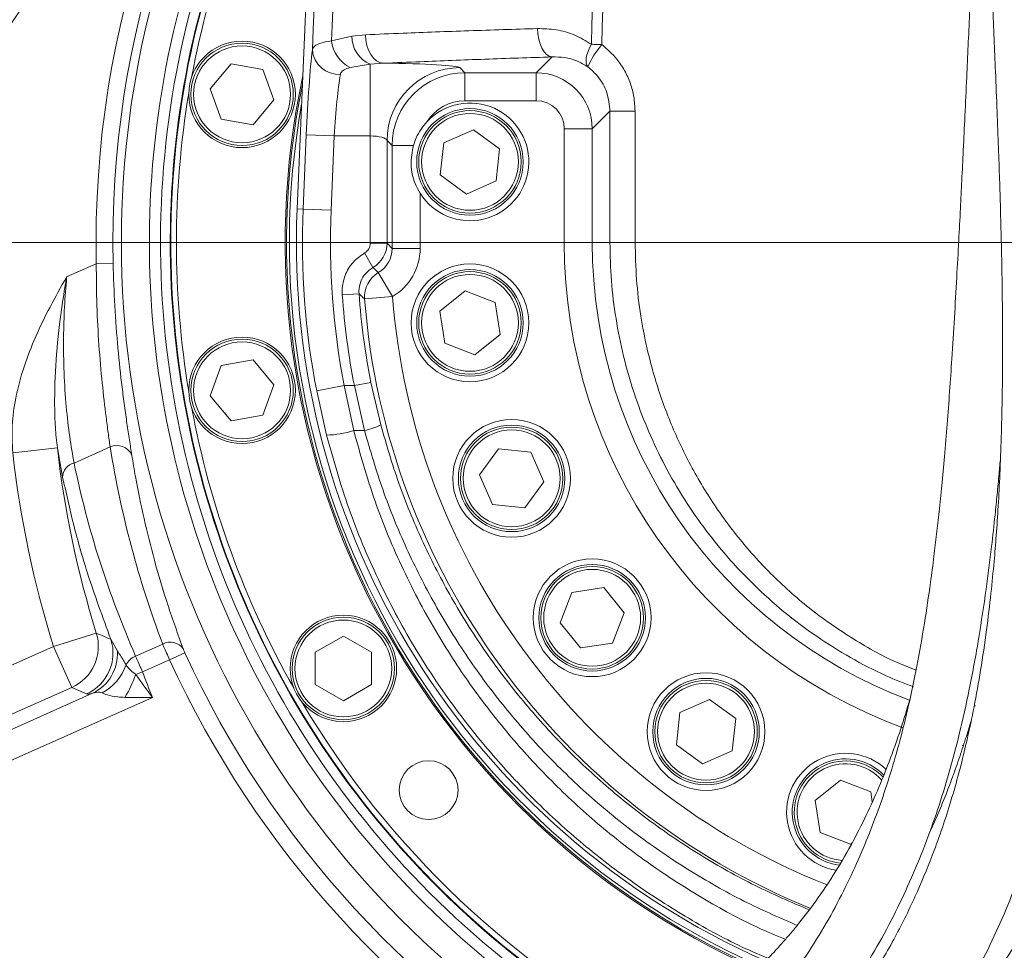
# Model space of a CAD drawing. Header units: millimetres. Extents: x 0 to 8410, y 0 to 5940.
# Tile 199 of 256: x 5125 to 5301, y 2606 to 2772. Entities that reach past the tile are written whole.
import ezdxf

# ---------------------------------------------------------------- set-up
doc = ezdxf.new("R2010")
doc.units = ezdxf.units.MM
doc.header["$LTSCALE"] = 10
doc.styles.add('SLDTEXTSTYLE0', font='TXT', dxfattribs={"width": 0.605})
doc.dimstyles.new('SLDDIMSTYLE0', dxfattribs={"dimtxt": 50, "dimasz": 50, "dimexe": 0, "dimexo": 0.0625, "dimgap": 12.5, "dimtad": 1, "dimtoh": 1, "dimdec": 1, "dimrnd": 1e-09, "dimzin": 12, "dimdsep": 46, "dimtxsty": 'SLDTEXTSTYLE0', "dimsah": 1, "dimcen": 0.09, "dimadec": 0, "dimazin": 0, "dimtfac": 1, "dimtofl": 0, "dimtmove": 0, "dimatfit": 3, "dimfxl": 0, "dimfrac": 2, "dimtolj": 1, "dimtzin": 12, "dimarcsym": 0})

# ---------------------------------------------------------------- blocks, each defined once
blk = doc.blocks.new('*D3')
at = {"color": 7, "linetype": 'Continuous', "lineweight": 0}
for p, q in [((5314.72, 2732.57), (5314.72, 2102.57)), ((5139.72, 2207.21), (5139.72, 2102.57)), ((5314.72, 2117.57), (5139.72, 2117.57))]:
    blk.add_line(p, q, dxfattribs=at)
for points in [[(5139.72, 2117.57), (5189.72, 2110.07), (5189.72, 2125.07)], [(5314.72, 2117.57), (5264.72, 2125.07), (5264.72, 2110.07)]]:
    blk.add_solid(points, dxfattribs=at)
at = {"color": 7, "linetype": 'Continuous', "lineweight": 0, "insert": (5169.94, 2182.03), "char_height": 50, "attachment_point": 1, "style": 'SLDTEXTSTYLE0'}
blk.add_mtext('175', dxfattribs=at)
blk = doc.blocks.new('*D8')
at = {"color": 7, "linetype": 'Continuous', "lineweight": 0}
for p, q in [((5314.72, 3632.57), (4589.07, 3632.57)), ((4604.07, 3632.57), (4604.07, 2732.57)), ((5314.72, 2732.57), (4589.07, 2732.57))]:
    blk.add_line(p, q, dxfattribs=at)
for points in [[(4604.07, 3632.57), (4596.57, 3582.57), (4611.57, 3582.57)], [(4604.07, 2732.57), (4611.57, 2782.57), (4596.57, 2782.57)]]:
    blk.add_solid(points, dxfattribs=at)
at = {"color": 7, "linetype": 'Continuous', "lineweight": 0, "insert": (4539.62, 3125.29), "char_height": 50, "attachment_point": 1, "rotation": 90, "style": 'SLDTEXTSTYLE0'}
blk.add_mtext('900', dxfattribs=at)
blk = doc.blocks.new('*D9')
at = {"color": 7, "linetype": 'Continuous', "lineweight": 0}
for p, q in [((5314.72, 2732.57), (4589.07, 2732.57)), ((4604.07, 2237.57), (4604.07, 2732.57)), ((4975.83, 2237.57), (4589.07, 2237.57))]:
    blk.add_line(p, q, dxfattribs=at)
for points in [[(4604.07, 2732.57), (4596.57, 2682.57), (4611.57, 2682.57)], [(4604.07, 2237.57), (4611.57, 2287.57), (4596.57, 2287.57)]]:
    blk.add_solid(points, dxfattribs=at)
at = {"color": 7, "linetype": 'Continuous', "lineweight": 0, "insert": (4539.62, 2427.79), "char_height": 50, "attachment_point": 1, "rotation": 90, "style": 'SLDTEXTSTYLE0'}
blk.add_mtext('495', dxfattribs=at)
blk = doc.blocks.new('*D10')
at = {"color": 7, "linetype": 'Continuous', "lineweight": 0}
for p, q in [((5314.72, 3964.57), (4489.07, 3964.57)), ((4504.07, 2237.57), (4504.07, 3964.57)), ((4975.83, 2237.57), (4489.07, 2237.57))]:
    blk.add_line(p, q, dxfattribs=at)
for points in [[(4504.07, 3964.57), (4496.57, 3914.57), (4511.57, 3914.57)], [(4504.07, 2237.57), (4511.57, 2287.57), (4496.57, 2287.57)]]:
    blk.add_solid(points, dxfattribs=at)
at = {"color": 7, "linetype": 'Continuous', "lineweight": 0, "insert": (4439.62, 3024.71), "char_height": 50, "attachment_point": 1, "rotation": 90, "style": 'SLDTEXTSTYLE0'}
blk.add_mtext('1727', dxfattribs=at)
blk = doc.blocks.new('*D12')
at = {"color": 7, "linetype": 'Continuous', "lineweight": 0}
for p, q in [((5259.72, 2942.57), (5661.16, 2942.57)), ((5646.16, 2942.57), (5646.16, 2732.57)), ((5314.72, 2732.57), (5661.16, 2732.57))]:
    blk.add_line(p, q, dxfattribs=at)
for points in [[(5646.16, 2942.57), (5638.66, 2892.57), (5653.66, 2892.57)], [(5646.16, 2732.57), (5653.66, 2782.57), (5638.66, 2782.57)]]:
    blk.add_solid(points, dxfattribs=at)
at = {"color": 7, "linetype": 'Continuous', "lineweight": 0, "insert": (5581.7, 2780.29), "char_height": 50, "attachment_point": 1, "rotation": 90, "style": 'SLDTEXTSTYLE0'}
blk.add_mtext('210', dxfattribs=at)

msp = doc.modelspace()

# ---------------------------------------------------------------- linework, layer by layer
at = {"color": 7, "linetype": 'Continuous', "lineweight": 0}
for p, q in [((5187.441506, 3032.574759), (5174.852841, 2738.563648)), ((5159.348118, 2759.971841), (5163.059254, 2764.3946)), ((5163.059254, 2764.3946), (5168.745044, 2763.392042)), ((5168.745044, 2763.392042), (5170.719698, 2757.966724)), ((5161.322772, 2754.546523), (5159.348118, 2759.971841)), ((5170.719698, 2757.966724), (5167.008562, 2753.543964)), ((5167.008562, 2753.543964), (5161.322772, 2754.546523)), ((5201.008819, 2750.34531), (5206.292744, 2752.671997)), ((5206.292744, 2752.671997), (5210.949676, 2749.259327)), ((5200.381827, 2744.605954), (5201.008819, 2750.34531)), ((5210.949676, 2749.259327), (5210.322684, 2743.519971)), ((5205.038759, 2741.193284), (5200.381827, 2744.605954)), ((5210.322684, 2743.519971), (5205.038759, 2741.193284)), ((5200.284237, 2720.307961), (5204.785925, 2723.922949)), ((5204.785925, 2723.922949), (5210.16744, 2721.831865)), ((5210.16744, 2721.831865), (5211.047267, 2716.125795)), ((5201.164063, 2714.601891), (5200.284237, 2720.307961)), ((5211.047267, 2716.125795), (5206.545578, 2712.510808)), ((5206.545578, 2712.510808), (5201.164063, 2714.601891)), ((5161.322772, 2710.602996), (5167.008562, 2711.605554)), ((5167.008562, 2711.605554), (5170.719698, 2707.182795)), ((5159.348118, 2705.177678), (5161.322772, 2710.602996)), ((5170.719698, 2707.182795), (5168.745044, 2701.757477)), ((5163.059254, 2700.754918), (5159.348118, 2705.177678)), ((5168.745044, 2701.757477), (5163.059254, 2700.754918)), ((5207.358581, 2691.106574), (5210.771251, 2695.763507)), ((5210.771251, 2695.763507), (5216.510608, 2695.136514)), ((5216.510608, 2695.136514), (5218.837294, 2689.852589)), ((5209.685268, 2685.822649), (5207.358581, 2691.106574)), ((5218.837294, 2689.852589), (5215.424624, 2685.195657)), ((5215.424624, 2685.195657), (5209.685268, 2685.822649)), ((5223.840832, 2670.112691), (5229.546902, 2670.992517)), ((5229.546902, 2670.992517), (5233.161889, 2666.490829)), ((5221.749749, 2664.731176), (5223.840832, 2670.112691)), ((5233.161889, 2666.490829), (5231.070806, 2661.109313)), ((5225.364736, 2660.229487), (5221.749749, 2664.731176)), ((5178.088825, 2659.461511), (5183.088825, 2662.348262)), ((5183.088825, 2662.348262), (5188.088825, 2659.461511)), ((5231.070806, 2661.109313), (5225.364736, 2660.229487)), ((5178.088825, 2653.688008), (5178.088825, 2659.461511)), ((5188.088825, 2659.461511), (5188.088825, 2653.688008)), ((5183.088825, 2650.801257), (5178.088825, 2653.688008)), ((5188.088825, 2653.688008), (5183.088825, 2650.801257)), ((5243.103997, 2648.718562), (5248.387922, 2651.045248)), ((5248.387922, 2651.045248), (5253.044854, 2647.632579)), ((5242.477004, 2642.979205), (5243.103997, 2648.718562)), ((5253.044854, 2647.632579), (5252.417861, 2641.893222)), ((5247.133937, 2639.566535), (5242.477004, 2642.979205)), ((5252.417861, 2641.893222), (5247.133937, 2639.566535)), ((5267.247994, 2633.039094), (5271.749682, 2636.654081)), ((5271.749682, 2636.654081), (5277.131197, 2634.562998)), ((5277.131197, 2634.562998), (5277.406669, 2632.776443)), ((5268.12782, 2627.333024), (5267.247994, 2633.039094)), ((5273.509335, 2625.24194), (5268.12782, 2627.333024)), ((5273.794469, 2625.470911), (5273.509335, 2625.24194))]:
    msp.add_line(p, q, dxfattribs=at)
at = {"color": 8, "linetype": 'Continuous', "lineweight": 0}
for p, q in [((5180.967113, 2768.531597), (5184.622824, 2769.36861)), ((5184.622824, 2769.36861), (5187.027997, 2769.603706)), ((5217.486716, 2762.823084), (5220.311658, 2765.648026)), ((5187.877793, 2764.353202), (5184.294661, 2763.747182)), ((5190.235034, 2764.521448), (5187.877793, 2764.353202)), ((5187.877793, 2751.548414), (5187.877793, 2764.353202)), ((5203.855865, 2763.735959), (5204.76874, 2762.823084)), ((5204.76874, 2762.823084), (5217.486716, 2762.823084)), ((5204.76874, 2762.823084), (5204.76874, 2757.829936)), ((5217.486716, 2762.823084), (5217.486716, 2757.829936)), ((5217.486716, 2757.829936), (5204.76874, 2757.829936)), ((5230.618745, 2755.982523), (5227.473011, 2752.836789)), ((5230.621541, 2732.574759), (5230.618745, 2755.982523)), ((5175.913738, 2738.518224), (5176.480797, 2751.76201)), ((5176.480797, 2751.76201), (5181.469374, 2751.548414)), ((5181.469374, 2751.548414), (5180.902315, 2738.304628)), ((5187.877793, 2751.548414), (5181.469374, 2751.548414)), ((5187.877793, 2732.418912), (5187.877793, 2751.548414)), ((5227.473011, 2752.836789), (5222.479864, 2752.836789)), ((5222.479864, 2732.574759), (5222.479864, 2752.836789)), ((5227.473011, 2752.836789), (5227.473011, 2732.574759)), ((5190.873681, 2750.753775), (5190.873681, 2732.418912)), ((5191.786556, 2749.8409), (5190.873681, 2750.753775)), ((5191.786556, 2731.506037), (5191.786556, 2749.8409)), ((5191.786556, 2749.8409), (5195.576548, 2749.8409)), ((5196.779704, 2741.339059), (5196.779704, 2731.506037)), ((5175.913738, 2738.518224), (5174.852841, 2738.563648)), ((5175.913738, 2738.518224), (5180.902315, 2738.304628)), ((5190.873681, 2732.418912), (5187.877793, 2732.418912)), ((5190.873681, 2732.418912), (5191.786556, 2731.506037)), ((5227.473011, 2732.574759), (5222.479864, 2732.574759)), ((5230.621538, 2732.574759), (5227.473011, 2732.574759)), ((5235.117139, 2732.574759), (5292.798415, 2732.574759)), ((5188.371732, 2728.095287), (5186.878211, 2730.688264)), ((5191.786556, 2731.506037), (5196.779704, 2731.506037)), ((5133.75268, 2726.399224), (5139.037635, 2728.752237)), ((5142.032815, 2728.817405), (5139.037635, 2728.752237)), ((5189.326925, 2727.194318), (5191.850378, 2722.892662)), ((5185.888918, 2723.411771), (5182.900578, 2723.199236)), ((5191.850378, 2722.892662), (5186.872659, 2722.500434)), ((5188.002004, 2707.595223), (5185.062677, 2707.015824)), ((5188.002004, 2707.595223), (5189.751282, 2700.01619)), ((5178.339448, 2706.063048), (5183.24085, 2707.015824)), ((5180.093412, 2698.185042), (5178.339448, 2706.063048)), ((5183.24085, 2707.015824), (5184.931225, 2699.021057)), ((5183.24085, 2707.015824), (5185.062677, 2707.015824)), ((5186.852164, 2699.021057), (5185.062677, 2707.015824)), ((5186.852164, 2699.021057), (5184.931225, 2699.021057)), ((5132.095534, 2695.927574), (5124.156561, 2695.034602)), ((5133.040392, 2690.679712), (5132.095534, 2695.927574)), ((5141.508106, 2696.085807), (5135.065129, 2693.217208)), ((5139.043231, 2662.873817), (5131.416575, 2660.494989)), ((5141.635851, 2661.776806), (5142.801318, 2659.673942)), ((5081.166377, 2638.12216), (5131.416575, 2660.494989)), ((5134.666009, 2653.196641), (5131.416575, 2660.494989)), ((5146.055863, 2658.792021), (5150.872439, 2660.936498)), ((5152.115612, 2658.113359), (5147.281281, 2655.960976)), ((5152.115612, 2658.113359), (5154.839498, 2659.360672)), ((5147.281281, 2655.960976), (5146.071705, 2655.512643)), ((5134.666009, 2653.196641), (5084.415811, 2630.823812)), ((5137.283686, 2652.020737), (5134.666009, 2653.196641)), ((5097.990698, 2634.161123), (5138.379541, 2652.143395)), ((5149.036777, 2651.422622), (5100.021594, 2629.599656)), ((5295.784799, 2649.884739), (5295.584951, 2649.928749)), ((5293.644192, 2642.770973), (5293.443693, 2642.818274))]:
    msp.add_line(p, q, dxfattribs=at)
at = {"color": 8, "linetype": 'Continuous', "lineweight": 0, "flags": 128}
for points in [[(5217.71728, 2770.712703), (5217.780344, 2769.755054), (5217.936962, 2768.830155), (5218.181345, 2767.972188), (5218.504461, 2767.212863), (5218.894368, 2766.580243), (5219.336656, 2766.097709), (5219.814979, 2765.783094), (5220.311658, 2765.648026)], [(5187.027997, 2769.603706), (5187.101671, 2768.640987), (5187.292367, 2767.710895), (5187.592963, 2766.848166), (5187.992234, 2766.085021), (5188.475267, 2765.449961), (5189.024023, 2764.966704), (5189.618006, 2764.653298), (5190.235034, 2764.521448)], [(5227.316336, 2767.902588), (5226.98766, 2767.258495), (5226.722169, 2766.627784), (5226.526007, 2766.025053), (5226.403717, 2765.464255), (5226.358128, 2764.958371), (5226.390296, 2764.51911), (5226.499475, 2764.156641), (5226.68314, 2763.879353)], [(5227.316336, 2767.902588), (5227.533869, 2767.896356), (5227.756642, 2767.889981), (5227.984118, 2767.883478), (5228.215754, 2767.876863), (5228.450991, 2767.87015), (5228.689267, 2767.863357), (5228.93001, 2767.8565), (5229.172642, 2767.849595)], [(5235.108064, 2755.993849), (5234.239129, 2755.993363), (5233.41318, 2755.992538), (5232.65608, 2755.991399), (5231.991537, 2755.989982), (5231.440359, 2755.988332), (5231.019805, 2755.9865), (5230.743045, 2755.984543), (5230.618745, 2755.982523)], [(5235.108064, 2755.993849), (5235.111945, 2745.993877), (5235.117132, 2732.574759)], [(5188.371732, 2728.095287), (5188.761955, 2727.726528), (5189.326925, 2727.194318)]]:
    msp.add_lwpolyline(points, dxfattribs=at)
at = {"color": 7, "linetype": 'Continuous', "lineweight": 0}
for centre, radius in [((5165.033908, 2758.969282), 9.5), ((5165.033908, 2758.969282), 9.135), ((5205.665752, 2746.93264), 9.5), ((5205.665752, 2746.93264), 9.135), ((5205.665752, 2718.216878), 10.5), ((5205.665752, 2718.216878), 9.5), ((5205.665752, 2718.216878), 9.135), ((5165.033908, 2706.180236), 9.5), ((5165.033908, 2706.180236), 9.135), ((5213.097938, 2690.479582), 10.5), ((5213.097938, 2690.479582), 9.5), ((5213.097938, 2690.479582), 9.135), ((5227.455819, 2665.611002), 10.5), ((5227.455819, 2665.611002), 9.5), ((5227.455819, 2665.611002), 9.135), ((5183.088825, 2656.574759), 9.5), ((5183.088825, 2656.574759), 9.135), ((5247.760929, 2645.305892), 10.5), ((5247.760929, 2645.305892), 9.5), ((5247.760929, 2645.305892), 9.135), ((5198.285931, 2634.871043), 5.25)]:
    msp.add_circle(centre, radius, dxfattribs=at)
at = {"color": 8, "linetype": 'Continuous', "lineweight": 0}
for centre in [(5165.033908, 2758.969282), (5205.665752, 2746.93264), (5205.665752, 2718.216878), (5165.033908, 2706.180236), (5213.097938, 2690.479582), (5227.455819, 2665.611002), (5183.088825, 2656.574759), (5247.760929, 2645.305892)]:
    msp.add_circle(centre, 8.635, dxfattribs=at)
for centre, radius, start, end in [((5314.724686, 2732.574759), 175.728631, 140.3627683, 181.2464198), ((6193.802699, 2042.626864), 1297.659625, 141.873262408, 148.154174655), ((6193.802699, 2042.626864), 1294.663737, 141.873262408, 148.154174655), ((5314.724686, 2732.574759), 172.732742, 141.69314097, 181.2464198), ((5314.724686, 2732.574759), 171.217178, 142.40098726, 180), ((5314.724686, 2732.574759), 171.217178, 254.36729276, 37.59901274), ((5314.724686, 2732.574759), 166.22403, 144.92534809, 241.92863538), ((5189.880483, 2769.216866), 5.259848, 178.34681938, 247.61981801), ((5187.080119, 2769.23382), 6.153208, 186.5530438, 243.08399391), ((5241.043454, 2757.640488), 15.657013, 139.30389116, 156.51737415), ((5182.389531, 2767.33238), 4.843562, 184.95452901, 271.92986875), ((5203.897273, 2750.712367), 13.023657, 90.18216766, 179.81783234), ((5314.724686, 2732.574759), 138.93813, 177.54826573, 191.00044803), ((5314.724686, 2732.574759), 133.944983, 177.54826573, 191.00044803), ((5314.724686, 2732.574759), 171.217178, 180, 241.17368397), ((5314.724686, 2732.574759), 92.244823, 180, 249.80102508), ((5314.724686, 2732.574759), 87.251675, 180, 249.41422523), ((5314.724686, 2732.574759), 166.22403, 255.43689461, 0), ((5191.868042, 2722.877092), 5.009562, 120.48104557, 184.31201214), ((5314.724686, 2732.574759), 132.157088, 184.06810981, 191.15116287), ((5314.724686, 2732.574759), 129.1612, 184.06810981, 191.15116287), ((5314.724686, 2732.574759), 128.248325, 184.50541235, 247.85702304), ((5314.724686, 2732.574759), 123.255177, 184.50541235, 248.39418795), ((5179.474742, 2716.180761), 18.00635, 271.96898065, 287.63974646), ((5184.639571, 2710.187561), 11.383601, 281.20772737, 296.68221117), ((5308.702803, 2715.792275), 185.709979, 186.41762809, 197.32320425), ((5308.702803, 2715.792275), 177.720943, 186.41762809, 197.32320425), ((5142.698083, 2693.389958), 2.946802, 24.82883392, 113.81718414), ((5135.693922, 2690.638932), 2.653844, 103.70581421, 179.11954618), ((5131.386081, 2660.508782), 8.014071, 294.15905564, 17.1641486), ((5134.003476, 2659.332814), 8.014127, 294.16108022, 17.75578544), ((5152.21596, 2658.442433), 2.832915, 34.78330703, 118.31077926), ((5134.988582, 2659.197954), 7.827222, 295.67248568, 3.48641268), ((5147.393786, 2655.616817), 3.44557, 112.8488897, 152.6088817), ((5314.724686, 2732.574759), 178.846894, 204.60383144, 240.0554741), ((5314.724686, 2732.574759), 175.851005, 204.60383144, 240.47107123), ((5135.761424, 2660.208858), 9.085099, 298.36129695, 340.67254249), ((5122.648806, 2664.059652), 24.933583, 329.52694854, 339.95298955), ((5308.702803, 2715.792275), 172.153106, 200.33735296, 201.956919), ((5272.629509, 2630.948011), 8.635, 41.51209848, 266.09446866)]:
    msp.add_arc(centre, radius, start, end, dxfattribs=at)
at = {"color": 7, "linetype": 'Continuous', "lineweight": 0}
for centre, radius, start, end in [((5314.724686, 2732.574759), 164.232051, 146.02767812, 242.27166827), ((5314.724686, 2732.574759), 162.5, 147.03802833, 242.56299539), ((5314.724686, 2732.574759), 162.4, 147.09795171, 242.57379612), ((5314.724686, 2732.574759), 162.5, 256.17390541, 32.96197167), ((5314.724686, 2732.574759), 162.4, 260, 32.90204829), ((5314.724686, 2732.574759), 161.4, 150.50289969, 169.49710031), ((5314.724686, 2732.574759), 142, 167.92063305, 245.96344109), ((5314.724686, 2732.574759), 142, 260, 12.07936695), ((5314.724686, 2732.574759), 141.75, 168.53581424, 245.99959955), ((5314.724686, 2732.574759), 141.75, 260.70937141, 11.46418576), ((5314.724686, 2732.574759), 161.4, 170.50289969, 189.49710031), ((5314.724686, 2732.574759), 141.25, 169.92011607, 246.08409529), ((5205.665752, 2746.93264), 10.5, 212.18955671, 136.57623536), ((5314.724686, 2732.574759), 141.25, 260.82915873, 10.07988393), ((5314.724686, 2732.574759), 140, 177.54826573, 246.26652314), ((5314.724686, 2732.574759), 140, 261.15851065, 2.45173427), ((5314.724686, 2732.574759), 164.232051, 255.83659015, 0), ((5314.724686, 2732.574759), 161.4, 190.50289969, 209.49710031), ((5314.724686, 2732.574759), 161.4, 210.50289969, 242.73956026), ((5272.629509, 2630.948011), 10.5, 46.49792063, 261.14409783), ((5272.629509, 2630.948011), 9.5, 43.79125438, 263.64913452), ((5272.629509, 2630.948011), 9.135, 42.89584486, 264.29634544)]:
    msp.add_arc(centre, radius, start, end, dxfattribs=at)
at = {"color": 8, "linetype": 'Continuous', "lineweight": 0}
for centre, major_axis, ratio, start_param, end_param in [((5177.425001, 2751.76201), (0.772826, 17.999955), 0.0523595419, 0.5724706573, 1.5730443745), ((5187.877793, 2763.692074), (16, 0), 0.0524077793, 0.0523598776, 1.4229304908), ((5182.413578, 2751.548414), (0.774771, 12.999879), 0.07237538, 0.5745360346, 1.5751097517), ((5204.790682, 2749.818958), (9.198233, -9.198233), 0.9993645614, 2.3575640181, 3.9256212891), ((5217.473002, 2752.823075), (7.071094, 7.071094), 0.9999962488, 5.4991566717, 7.0672139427), ((5204.790682, 2749.818958), (5.67237, -5.67237), 0.9972646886, 2.3575640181, 3.3571315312), ((5217.473002, 2752.823075), (3.545231, 3.545231), 0.9972646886, 5.4991566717, 7.0672139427), ((5187.877793, 2750.70989), (3, 0), 0.2795081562, 0.0523598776, 1.5707963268), ((5185.875048, 2732.424398), (1.418092, -1.418092), 0.9972646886, 6.0210491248, 7.0672139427), ((5185.875048, 2732.424398), (3.535534, 3.535534), 0.9994559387, 4.450252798, 5.4964176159), ((5186.76598, 2731.533465), (3.564599, -3.564599), 0.9918460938, 6.0289805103, 7.0672139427), ((5186.76598, 2731.533465), (7.090462, -7.090462), 0.9972646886, 6.0289805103, 7.0672139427), ((5318.418161, 2724.27908), (-73.001302, 163.963609), 0.9979828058, 1.3104560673, 1.5134848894), ((5303.317425, 2727.888031), (-70.006989, 157.238271), 0.9979828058, 1.3555589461, 1.5659061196)]:
    msp.add_ellipse(centre, major_axis=major_axis, ratio=ratio, start_param=start_param, end_param=end_param, dxfattribs=at)
for points, knots in [([(5227.316336, 2767.902588), (5229.41685, 2841.792666), (5231.855516, 2927.578002), (5234.619748, 3025.263267), (5235.619904, 3060.92271), (5237.348287, 3122.692175), (5238.958586, 3180.191595), (5240.446564, 3233.403617), (5241.083283, 3256.201617), (5241.721721, 3279.010725), (5242.363064, 3301.840118), (5243.871424, 3355.062037), (5246.247542, 3438.649377), (5248.402149, 3514.61889), (5249.479453, 3552.603667)], [0, 0, 0, 0, 0.2822816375, 0.3277249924, 0.3731799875, 0.418633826, 0.5641870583, 0.5933083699, 0.622439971, 0.6515650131, 0.6806737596, 0.7097758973, 0.85488787, 1, 1, 1, 1]), ([(5251.506773, 3552.545837), (5250.435033, 3514.560688), (5248.291555, 3438.590433), (5245.926528, 3355.002963), (5244.402907, 3301.782504), (5243.749168, 3278.95537), (5243.095149, 3256.148602), (5242.440783, 3233.35318), (5240.910972, 3180.126988), (5239.160509, 3119.349116), (5237.198321, 3050.964197), (5235.899748, 3005.406576), (5234.605403, 2959.830808), (5233.31436, 2914.247997), (5231.503901, 2850.253749), (5230.123368, 2801.455378), (5229.172642, 2767.849595)], [0, 0, 0, 0, 0.1451162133, 0.2902322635, 0.3193326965, 0.3484397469, 0.3775631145, 0.4066930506, 0.4358126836, 0.5814294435, 0.6394471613, 0.6974736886, 0.7555191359, 0.8135733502, 0.8716142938, 1, 1, 1, 1]), ([(5177.564067, 2766.914065), (5181.005714, 2845.88084), (5184.655746, 2929.628872), (5188.503822, 3018.162619), (5188.92512, 3027.723536), (5189.135773, 3032.504076)], [0, 0, 0, 0, 0.8919830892, 0.9459906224, 1, 1, 1, 1]), ([(5192.620736, 3032.058807), (5192.36707, 3026.484492), (5191.859696, 3015.334961), (5190.891564, 2993.023352), (5189.156437, 2953.98576), (5185.77571, 2877.293975), (5182.878265, 2811.75864), (5180.967113, 2768.531597)], [0, 0, 0, 0, 0.0634795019, 0.1269692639, 0.2539480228, 0.5079048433, 1, 1, 1, 1]), ([(5187.027997, 2769.603706), (5189.254329, 2769.69586), (5195.233318, 2769.943348), (5205.386749, 2770.320522), (5213.60247, 2770.581828), (5217.71728, 2770.712703)], [0, 0, 0, 0, 0.2284738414, 0.6135843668, 1, 1, 1, 1]), ([(5217.71728, 2770.712703), (5218.815863, 2770.680897), (5221.050139, 2770.616212), (5224.341866, 2769.696208), (5226.341242, 2768.490575), (5227.316336, 2767.902588)], [0, 0, 0, 0, 0.3313543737, 0.6739019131, 1, 1, 1, 1]), ([(5177.564067, 2766.914065), (5177.611736, 2767.04855), (5177.771166, 2767.498334), (5178.677788, 2768.113475), (5180.192815, 2768.39018), (5180.967113, 2768.531597)], [0, 0, 0, 0, 0.1725548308, 0.5771108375, 1, 1, 1, 1]), ([(5229.172642, 2767.849595), (5230.1182, 2767.028444), (5231.685222, 2765.667594), (5233.300188, 2763.216032), (5234.325117, 2760.945775), (5234.982846, 2758.505188), (5235.065924, 2756.838989), (5235.108064, 2755.993849)], [0, 0, 0, 0, 0.27283084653, 0.45214798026, 0.63668766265, 0.81571848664, 1, 1, 1, 1]), ([(5220.311658, 2765.648026), (5216.292498, 2765.515258), (5208.240556, 2765.249272), (5198.289027, 2764.86633), (5192.416929, 2764.61488), (5190.235034, 2764.521448)], [0, 0, 0, 0, 0.3851101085, 0.7715254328, 1, 1, 1, 1]), ([(5226.68314, 2763.879353), (5226.032966, 2764.262446), (5224.698582, 2765.048688), (5222.524056, 2765.620072), (5221.056046, 2765.638621), (5220.311658, 2765.648026)], [0, 0, 0, 0, 0.3189896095, 0.6546781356, 1, 1, 1, 1]), ([(5184.294661, 2763.747182), (5183.90661, 2763.631989), (5183.167704, 2763.412645), (5182.668673, 2762.927094), (5182.579281, 2762.591553), (5182.552644, 2762.491565)], [0, 0, 0, 0, 0.4370765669, 0.8322556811, 1, 1, 1, 1]), ([(5230.618745, 2755.982523), (5230.509546, 2757.090957), (5230.291113, 2759.308194), (5228.756744, 2762.060537), (5227.306419, 2763.332658), (5226.68314, 2763.879353)], [0, 0, 0, 0, 0.3630811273, 0.7262834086, 1, 1, 1, 1]), ([(5284.760015, 2653.276744), (5283.117349, 2653.919084), (5279.251457, 2655.430784), (5273.475061, 2658.460309), (5267.369748, 2662.258628), (5261.57746, 2666.621857), (5256.272825, 2671.379396), (5251.51352, 2676.425874), (5247.245922, 2681.736462), (5243.381416, 2687.433281), (5240.014882, 2693.384121), (5237.177743, 2699.489631), (5234.835732, 2705.753296), (5232.971172, 2712.25651), (5231.626872, 2718.945947), (5230.779617, 2725.734707), (5230.674357, 2730.289311), (5230.621538, 2732.574759)], [0, 0, 0, 0, 0.0517267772, 0.1217350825, 0.1917464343, 0.2638447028, 0.3359443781, 0.4024585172, 0.4689721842, 0.5372141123, 0.6054543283, 0.6701128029, 0.734769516, 0.8011666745, 0.8675622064, 0.9335442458, 1, 1, 1, 1]), ([(5235.117139, 2732.574759), (5235.167127, 2730.368777), (5235.267105, 2725.956794), (5236.147133, 2718.69327), (5237.789046, 2710.857468), (5240.434864, 2702.597874), (5243.916137, 2694.617624), (5248.243343, 2687.025644), (5253.36577, 2679.898493), (5259.296224, 2673.267633), (5266.03111, 2667.238339), (5273.555006, 2661.981908), (5279.982518, 2658.290591), (5284.028515, 2656.733503), (5285.198008, 2656.283427)], [0, 0, 0, 0, 0.0675328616, 0.1350663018, 0.2239257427, 0.3130518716, 0.4019283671, 0.4929155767, 0.5841640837, 0.6751578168, 0.7704443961, 0.866027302, 0.9612752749, 1, 1, 1, 1]), ([(5182.900578, 2723.199236), (5182.889639, 2723.486972), (5182.844735, 2724.668061), (5183.300237, 2726.732838), (5184.6764, 2729.115213), (5186.144275, 2730.163915), (5186.878211, 2730.688264)], [0, 0, 0, 0, 0.096958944, 0.3979939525, 0.698997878, 1, 1, 1, 1]), ([(5141.508106, 2696.085807), (5141.390761, 2696.921124), (5141.155033, 2698.599154), (5140.666851, 2702.293671), (5140.06605, 2707.416829), (5139.481579, 2714.143106), (5139.086547, 2721.349733), (5139.05409, 2726.261873), (5139.037635, 2728.752237)], [0, 0, 0, 0, 0.1018020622, 0.204505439, 0.4000431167, 0.6019309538, 0.7981862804, 1, 1, 1, 1]), ([(5142.032815, 2728.817405), (5142.114536, 2726.282712), (5142.280319, 2721.140705), (5142.861642, 2713.668454), (5143.499249, 2707.757437), (5144.064649, 2703.373588), (5144.508328, 2700.224187), (5144.954339, 2697.266478), (5145.232707, 2695.509627), (5145.372501, 2694.627347)], [0, 0, 0, 0, 0.1949963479, 0.3955794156, 0.591393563, 0.6925974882, 0.7938002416, 0.8964475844, 1, 1, 1, 1]), ([(5188.371732, 2728.095287), (5187.912717, 2727.767863), (5186.994657, 2727.112996), (5186.135083, 2725.622413), (5185.852414, 2724.330626), (5185.881763, 2723.591871), (5185.888918, 2723.411771)], [0, 0, 0, 0, 0.3008490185, 0.6017171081, 0.902902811, 1, 1, 1, 1]), ([(5124.156561, 2695.034602), (5124.064184, 2696.662056), (5123.879265, 2699.919881), (5124.631608, 2705.083056), (5126.060087, 2710.408729), (5128.192667, 2715.831276), (5130.782075, 2721.145641), (5132.721808, 2724.622955), (5133.745691, 2726.387181), (5133.75268, 2726.399224)], [0, 0, 0, 0, 0.1463610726, 0.2929845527, 0.4670395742, 0.6418086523, 0.8164270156, 0.9987469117, 1, 1, 1, 1]), ([(5133.75268, 2726.399224), (5133.750013, 2726.384199), (5133.73865, 2726.320185), (5133.665667, 2725.907344), (5133.301185, 2723.798497), (5132.559641, 2718.903192), (5131.785832, 2711.557213), (5131.554144, 2704.763499), (5131.682763, 2699.588575), (5131.957956, 2697.147799), (5132.095534, 2695.927574)], [0, 0, 0, 0, 0.001438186, 0.0061275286, 0.03951302, 0.2031474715, 0.4729447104, 0.7427172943, 0.8713758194, 1, 1, 1, 1]), ([(5133.75268, 2726.399224), (5133.610363, 2724.607927), (5133.323784, 2721.000837), (5133.161446, 2715.254245), (5133.247394, 2709.225763), (5133.641523, 2703.247174), (5134.269798, 2697.732585), (5134.797408, 2694.737157), (5135.065129, 2693.217208)], [0, 0, 0, 0, 0.1436945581, 0.2893542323, 0.4649986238, 0.6452418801, 0.8199876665, 1, 1, 1, 1]), ([(5186.872659, 2722.500434), (5186.722119, 2722.639247), (5186.393282, 2722.942466), (5186.066241, 2723.246774), (5185.888918, 2723.411771)], [0, 0, 0, 0, 0.4577969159, 1, 1, 1, 1]), ([(5184.931225, 2699.021057), (5186.120365, 2694.786272), (5188.501484, 2686.306592), (5193.611653, 2674.116433), (5199.481491, 2663.019558), (5206.01543, 2653.064229), (5212.959311, 2644.183435), (5220.613845, 2635.904116), (5228.889375, 2628.334583), (5237.739563, 2621.514029), (5247.115846, 2615.511895), (5255.193749, 2611.053386), (5260.265424, 2608.934742), (5261.905309, 2608.249695)], [0, 0, 0, 0, 0.1068880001, 0.2140312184, 0.3209198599, 0.4121097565, 0.5036177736, 0.5951231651, 0.6863094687, 0.7762846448, 0.8665735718, 0.9568576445, 1, 1, 1, 1]), ([(5264.008839, 2610.752442), (5261.027629, 2612.044167), (5254.611826, 2614.824062), (5245.277803, 2620.112432), (5235.992375, 2626.35), (5227.302043, 2633.381483), (5219.227706, 2641.112872), (5211.82658, 2649.488465), (5205.161257, 2658.446895), (5199.287704, 2667.949972), (5194.242837, 2677.933346), (5189.977796, 2688.288369), (5187.892801, 2695.447753), (5186.852164, 2699.021057)], [0, 0, 0, 0, 0.08007203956, 0.17232145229, 0.26423778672, 0.35600415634, 0.44809726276, 0.54019160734, 0.63195967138, 0.72380688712, 0.81598186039, 0.90815512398, 1, 1, 1, 1]), ([(5189.751282, 2700.01619), (5190.768936, 2696.531255), (5192.807894, 2689.548885), (5196.977931, 2679.451889), (5201.909312, 2669.718827), (5207.650644, 2660.453723), (5214.165946, 2651.719496), (5221.400704, 2643.553529), (5229.291766, 2636.016825), (5237.785362, 2629.163399), (5246.858396, 2623.079348), (5256.306413, 2617.756461), (5262.914867, 2614.907472), (5266.165658, 2613.506014)], [0, 0, 0, 0, 0.09094968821, 0.18222559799, 0.27350380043, 0.36445662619, 0.45539136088, 0.54664947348, 0.63790698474, 0.7288408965, 0.81997803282, 0.91144464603, 1, 1, 1, 1]), ([(5296.625516, 2598.523929), (5297.612954, 2598.360183), (5302.255103, 2597.590379), (5310.721066, 2597.127919), (5321.941386, 2597.217569), (5333.17546, 2598.329615), (5344.273031, 2600.353876), (5355.188542, 2603.31659), (5365.841649, 2607.231431), (5376.171406, 2612.058324), (5386.053822, 2617.731384), (5395.412298, 2624.213192), (5404.173467, 2631.485949), (5412.302263, 2639.483894), (5419.7338, 2648.13047), (5426.40562, 2657.363828), (5432.262388, 2667.142678), (5437.268362, 2677.400642), (5441.475006, 2688.026446), (5443.504969, 2695.360528), (5444.518148, 2699.021057)], [0, 0, 0, 0, 0.0152984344, 0.0719210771, 0.1292066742, 0.1867036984, 0.24420213, 0.3014896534, 0.3594776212, 0.4176794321, 0.4758846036, 0.5338771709, 0.5920033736, 0.6503382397, 0.7086751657, 0.7668041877, 0.8249997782, 0.8834023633, 0.9418047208, 1, 1, 1, 1]), ([(5442.597209, 2699.021057), (5441.493242, 2695.246353), (5439.283099, 2687.689393), (5434.710409, 2676.795115), (5429.37004, 2666.521962), (5423.244002, 2656.953219), (5416.470062, 2648.096688), (5408.982742, 2639.832103), (5400.861918, 2632.252645), (5392.144314, 2625.41594), (5382.902926, 2619.335089), (5373.187041, 2614.032507), (5363.074287, 2609.559629), (5352.61438, 2605.967054), (5341.880109, 2603.253848), (5330.954044, 2601.426374), (5319.897619, 2600.534044), (5309.187569, 2600.511046), (5302.214015, 2601.241374), (5298.931302, 2601.585166)], [0, 0, 0, 0, 0.0623182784, 0.1247612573, 0.1870805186, 0.2458754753, 0.3048783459, 0.3638808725, 0.4226753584, 0.4809326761, 0.5393946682, 0.597854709, 0.6561093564, 0.7142830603, 0.772664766, 0.8310450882, 0.8892168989, 0.9478502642, 1, 1, 1, 1]), ([(5258.827226, 2604.891284), (5257.503508, 2605.444724), (5252.625106, 2607.48436), (5244.614178, 2611.914175), (5234.883773, 2618.106817), (5225.703986, 2625.154104), (5217.119438, 2632.972217), (5209.179476, 2641.523522), (5201.9739, 2650.699029), (5195.193928, 2660.984716), (5189.102985, 2672.450157), (5183.799797, 2685.044955), (5181.327884, 2693.808522), (5180.093412, 2698.185042)], [0, 0, 0, 0, 0.0339844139, 0.1252454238, 0.2165101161, 0.3074588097, 0.3995145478, 0.4918927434, 0.5842724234, 0.6763301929, 0.78413465, 0.8921969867, 1, 1, 1, 1]), ([(5449.355961, 2698.185042), (5448.304091, 2694.401786), (5446.196585, 2686.821731), (5441.830374, 2675.842072), (5436.636209, 2665.244765), (5430.559249, 2655.141629), (5423.63634, 2645.60195), (5415.924985, 2636.668616), (5407.493343, 2628.408397), (5398.405604, 2620.896576), (5388.698049, 2614.2014), (5378.446257, 2608.341478), (5367.733929, 2603.357439), (5356.686517, 2599.314977), (5345.366927, 2596.255652), (5333.857236, 2594.163785), (5322.208165, 2593.020537), (5310.570944, 2592.910416), (5300.979522, 2593.486835), (5295.360262, 2594.437347), (5293.529044, 2594.747102)], [0, 0, 0, 0, 0.0573979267, 0.115001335, 0.1726054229, 0.2300042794, 0.2873983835, 0.3449980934, 0.402596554, 0.4599889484, 0.5173230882, 0.5748664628, 0.6324073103, 0.6897379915, 0.7464240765, 0.8033169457, 0.8602087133, 0.9168932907, 0.9729169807, 1, 1, 1, 1]), ([(5145.372501, 2694.627347), (5145.583257, 2693.359884), (5146.637348, 2687.020707), (5148.701084, 2678.079615), (5151.713376, 2667.880099), (5153.599294, 2662.666505), (5154.542676, 2660.058539)], [0, 0, 0, 0, 0.1064634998, 0.5324743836, 0.7661323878, 1, 1, 1, 1]), ([(5141.635851, 2661.776806), (5140.169782, 2665.742025), (5137.699703, 2672.422751), (5134.94124, 2682.106299), (5133.674231, 2687.8209), (5133.040392, 2690.679712)], [0, 0, 0, 0, 0.4218719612, 0.7107831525, 1, 1, 1, 1]), ([(5139.043231, 2662.873817), (5139.38034, 2662.730301), (5140.242296, 2662.363343), (5141.108449, 2661.998786), (5141.635851, 2661.776806)], [0, 0, 0, 0, 0.3910974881, 1, 1, 1, 1]), ([(5152.115612, 2658.113359), (5151.932899, 2658.522431), (5151.567505, 2659.340507), (5151.142862, 2660.308366), (5150.947108, 2660.763058), (5150.872439, 2660.936498)], [0, 0, 0, 0, 0.382205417, 0.7643450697, 1, 1, 1, 1]), ([(5154.542676, 2660.058539), (5154.559402, 2660.015232), (5154.603125, 2659.902028), (5154.703469, 2659.662419), (5154.794208, 2659.461136), (5154.839498, 2659.360672)], [0, 0, 0, 0, 0.2368349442, 0.6190894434, 1, 1, 1, 1]), ([(5142.801318, 2659.673942), (5143.166328, 2659.139964), (5143.677327, 2658.392417), (5144.188477, 2657.466517), (5144.334509, 2657.201993)], [0, 0, 0, 0, 0.7143068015, 1, 1, 1, 1]), ([(5146.055863, 2658.792021), (5146.131802, 2658.62004), (5146.33162, 2658.167501), (5146.752322, 2657.198116), (5147.105021, 2656.373217), (5147.281281, 2655.960976)], [0, 0, 0, 0, 0.2346853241, 0.6175361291, 1, 1, 1, 1]), ([(5144.334509, 2657.201993), (5144.473455, 2657.024544), (5144.777405, 2656.636365), (5145.395436, 2655.983586), (5145.905314, 2655.628515), (5146.071705, 2655.512643)], [0, 0, 0, 0, 0.36194820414, 0.79178168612, 1, 1, 1, 1]), ([(5146.071705, 2655.512643), (5147.048155, 2654.151964), (5148.029131, 2652.784978), (5149.03215, 2651.428877), (5149.036777, 2651.422622)], [0, 0, 0, 0, 0.9953868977, 1, 1, 1, 1]), ([(5138.379541, 2652.143395), (5138.111769, 2652.083695), (5137.572195, 2651.963397), (5137.380333, 2652.001529), (5137.283686, 2652.020737)], [0, 0, 0, 0, 0.4962646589, 1, 1, 1, 1]), ([(5140.077118, 2652.214246), (5139.943179, 2652.257944), (5139.407828, 2652.432602), (5138.820172, 2652.267323), (5138.379541, 2652.143395)], [0, 0, 0, 0, 0.2501881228, 1, 1, 1, 1]), ([(5144.138257, 2651.415008), (5143.713963, 2651.431905), (5142.606642, 2651.476004), (5141.103927, 2651.795562), (5140.368679, 2652.095362), (5140.077118, 2652.214246)], [0, 0, 0, 0, 0.2726548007, 0.7115735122, 1, 1, 1, 1]), ([(5149.036777, 2651.422622), (5149.029629, 2651.422559), (5148.202662, 2651.415281), (5146.559668, 2651.404299), (5144.943187, 2651.411448), (5144.138257, 2651.415008)], [0, 0, 0, 0, 0.0043585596, 0.5042181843, 1, 1, 1, 1])]:
    msp.add_open_spline(points, degree=3, knots=knots, dxfattribs=at)
at = {"color": 7, "linetype": 'Continuous', "lineweight": 0}
for points, knots in [([(5285.875591, 2586.591264), (5286.344553, 2587.048245), (5287.651983, 2588.32227), (5289.526836, 2590.286231), (5291.574145, 2592.505645), (5293.53948, 2594.736058), (5295.698372, 2597.312119), (5298.666307, 2601.081401), (5302.179765, 2606.016785), (5305.904074, 2612.059291), (5309.21967, 2618.34586), (5312.082763, 2624.738036), (5314.622803, 2631.337587), (5316.902318, 2638.185421), (5319.068043, 2645.677346), (5321.187237, 2654.051593), (5322.894776, 2661.853026), (5324.209058, 2668.650334), (5325.118711, 2673.810765), (5325.857156, 2678.37628), (5326.422134, 2682.137887), (5326.838846, 2685.086533), (5327.168023, 2687.527844), (5327.521282, 2690.25893), (5327.956614, 2693.829309), (5328.478363, 2698.492516), (5329.026466, 2703.961051), (5329.498763, 2709.37429), (5329.8894, 2714.528651), (5330.203167, 2719.275932), (5330.48403, 2724.289637), (5330.72393, 2729.569797), (5330.91121, 2734.956319), (5331.036451, 2739.962831), (5331.109337, 2744.205964), (5331.146642, 2747.466334), (5331.165701, 2750.084451), (5331.17512, 2752.431245), (5331.178034, 2755.998068), (5331.153114, 2761.20231), (5331.061817, 2768.377018), (5330.886126, 2776.745553), (5330.600746, 2786.359401), (5330.202484, 2797.183428), (5329.827959, 2806.857954), (5329.553813, 2814.68388), (5329.390585, 2819.989751), (5329.284006, 2824.147536), (5329.218832, 2827.272608), (5329.180613, 2829.513749), (5329.15626, 2831.298143), (5329.137513, 2833.038132), (5329.121013, 2835.279325), (5329.115284, 2838.522929), (5329.142037, 2842.863006), (5329.230123, 2848.224472), (5329.413439, 2854.513062), (5329.725784, 2861.637419), (5330.175079, 2869.56291), (5330.533883, 2875.092016), (5330.723148, 2878.008549)], [0, 0, 0, 0, 0.00700877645, 0.01953991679, 0.02908521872, 0.03926494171, 0.05123854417, 0.06486877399, 0.09019551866, 0.11521989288, 0.13914621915, 0.16378167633, 0.18708465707, 0.21124505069, 0.23687879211, 0.2657022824, 0.29795484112, 0.3167712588, 0.33479946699, 0.35017299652, 0.36280359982, 0.37262166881, 0.37976040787, 0.38725750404, 0.39994302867, 0.41542189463, 0.43373201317, 0.45430543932, 0.46907028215, 0.48467488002, 0.50111684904, 0.51839105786, 0.5364897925, 0.55384357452, 0.56728098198, 0.57784533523, 0.58557415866, 0.59273510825, 0.60064555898, 0.62020007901, 0.64318134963, 0.67002381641, 0.70092277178, 0.73566559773, 0.77388027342, 0.79355931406, 0.81059727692, 0.82471349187, 0.83344062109, 0.8406138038, 0.84626429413, 0.8506167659, 0.85737318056, 0.86785097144, 0.8819186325, 0.89939687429, 0.92005752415, 0.94369771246, 0.97030126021, 1, 1, 1, 1]), ([(5298.726788, 2876.998974), (5298.566155, 2874.311585), (5298.260432, 2869.196843), (5297.865507, 2861.874706), (5297.57157, 2855.277641), (5297.375363, 2849.416613), (5297.259177, 2844.367358), (5297.197659, 2840.187156), (5297.170294, 2836.852069), (5297.161218, 2834.039327), (5297.166708, 2828.958002), (5297.256051, 2820.93035), (5297.515937, 2810.02244), (5297.896536, 2798.48046), (5298.355358, 2786.74601), (5298.866799, 2774.843276), (5299.315365, 2764.560831), (5299.660789, 2756.125298), (5299.903824, 2749.707716), (5300.099845, 2743.977922), (5300.267199, 2738.450515), (5300.418205, 2732.564585), (5300.548241, 2725.9133), (5300.632434, 2718.697002), (5300.643219, 2711.49134), (5300.572796, 2704.509555), (5300.421617, 2697.857457), (5300.186473, 2691.515781), (5299.88214, 2685.687724), (5299.532079, 2680.491769), (5299.108428, 2675.327726), (5298.553804, 2669.695178), (5297.777687, 2663.219321), (5296.783382, 2656.44986), (5295.620197, 2649.916691), (5294.374168, 2644.01701), (5293.056574, 2638.635667), (5291.653697, 2633.616038), (5290.128146, 2628.79524), (5288.123057, 2623.150572), (5285.423487, 2616.54731), (5281.760492, 2608.987578), (5278.002507, 2602.559824), (5274.563535, 2597.508301), (5271.860126, 2593.923138), (5269.184732, 2590.67035), (5265.995108, 2587.097317), (5262.370372, 2583.42266), (5258.688738, 2580.038968), (5255.360764, 2577.16882), (5251.958185, 2574.372031), (5247.97836, 2571.239101), (5243.34309, 2567.715048), (5237.980112, 2563.72584), (5232.128913, 2559.389335), (5225.838601, 2554.630069), (5219.229326, 2549.397187), (5212.186211, 2543.368295), (5205.449854, 2536.920073), (5199.179216, 2530.04697), (5194.109579, 2523.640169), (5191.140434, 2519.248511), (5189.889031, 2517.397562)], [0, 0, 0, 0, 0.01998909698, 0.03804402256, 0.05424648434, 0.06858264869, 0.08094304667, 0.09101296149, 0.09891792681, 0.1050851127, 0.11132214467, 0.13555007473, 0.16275667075, 0.18942151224, 0.21800990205, 0.24643558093, 0.27419758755, 0.29121057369, 0.30650210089, 0.3199125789, 0.33205028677, 0.3459318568, 0.36193293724, 0.37958958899, 0.39759445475, 0.41362228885, 0.42978979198, 0.44554909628, 0.45948165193, 0.47208014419, 0.48338831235, 0.49722151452, 0.51342427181, 0.531214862, 0.54763301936, 0.56254466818, 0.57606204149, 0.58901212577, 0.60170634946, 0.61431629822, 0.63463821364, 0.65673964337, 0.68007736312, 0.69369148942, 0.7056201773, 0.71607622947, 0.72751377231, 0.74401431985, 0.75738290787, 0.76744019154, 0.77881287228, 0.79200665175, 0.80707730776, 0.82421855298, 0.84400428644, 0.86369046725, 0.88554407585, 0.90960894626, 0.93596734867, 0.95839056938, 0.98246290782, 1, 1, 1, 1]), ([(5202.725809, 2508.408115), (5203.934014, 2510.215283), (5206.641127, 2514.264434), (5211.197997, 2520.016925), (5216.206789, 2525.467061), (5221.046352, 2530.140157), (5225.766646, 2534.308203), (5230.260187, 2538.00637), (5234.418343, 2541.25903), (5237.97092, 2543.953454), (5241.06333, 2546.258985), (5244.875939, 2549.07652), (5249.718566, 2552.639284), (5255.075832, 2556.651584), (5259.987028, 2560.470936), (5264.422258, 2564.083903), (5268.907191, 2567.972846), (5273.317226, 2572.11564), (5277.187442, 2576.109012), (5280.380967, 2579.691231), (5283.034684, 2582.875853), (5285.667717, 2586.249482), (5288.515673, 2590.184158), (5291.791081, 2595.137328), (5295.181392, 2600.890112), (5298.429466, 2607.18996), (5301.328504, 2613.623622), (5303.873094, 2620.134264), (5306.139117, 2626.860888), (5308.139823, 2633.79757), (5309.975939, 2641.337262), (5311.672316, 2649.740646), (5312.935489, 2657.570267), (5313.849969, 2664.500367), (5314.455251, 2669.909528), (5314.921151, 2674.840283), (5315.254666, 2678.97728), (5315.485, 2682.271346), (5315.647931, 2684.897208), (5315.800869, 2687.627397), (5315.966067, 2691.015051), (5316.139735, 2695.428563), (5316.290706, 2700.636625), (5316.390376, 2706.152008), (5316.4374, 2711.861167), (5316.434501, 2717.658595), (5316.378158, 2723.926987), (5316.263484, 2730.601477), (5316.112861, 2736.749131), (5315.961064, 2741.893722), (5315.839492, 2745.624903), (5315.739035, 2748.524138), (5315.65043, 2750.981498), (5315.518752, 2754.517584), (5315.315551, 2759.705567), (5315.019705, 2766.8676), (5314.663788, 2775.208667), (5314.255271, 2784.738178), (5313.816833, 2795.410244), (5313.485237, 2804.637463), (5313.273398, 2811.84529), (5313.158701, 2816.465627), (5313.078278, 2820.438843), (5313.025768, 2823.737236), (5312.993934, 2826.37982), (5312.975644, 2828.463224), (5312.963479, 2830.465913), (5312.956036, 2832.975317), (5312.963037, 2836.471696), (5313.003687, 2841.030425), (5313.102068, 2846.5781), (5313.286892, 2853.023079), (5313.588402, 2860.277791), (5314.01195, 2868.313787), (5314.346586, 2873.916024), (5314.522585, 2876.862464)], [0, 0, 0, 0, 0.0169964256, 0.0380822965, 0.0572340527, 0.0745939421, 0.0902359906, 0.1058687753, 0.1193605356, 0.1307026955, 0.1399692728, 0.1488136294, 0.1668175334, 0.1856522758, 0.1996130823, 0.2141002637, 0.2291941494, 0.2449138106, 0.260489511, 0.2720179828, 0.281931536, 0.2924034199, 0.3048834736, 0.31916859, 0.3377279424, 0.3555588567, 0.3725149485, 0.3903555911, 0.4072545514, 0.4247021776, 0.4430418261, 0.4635812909, 0.4865998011, 0.5000397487, 0.5136473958, 0.5254860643, 0.5353487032, 0.5431833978, 0.5489510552, 0.5540206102, 0.5625688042, 0.5729729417, 0.5852603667, 0.5993616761, 0.6118534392, 0.6254247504, 0.6400754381, 0.6558001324, 0.6721444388, 0.6830474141, 0.6917295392, 0.6981889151, 0.7032779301, 0.7088737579, 0.7228553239, 0.7394565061, 0.7588005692, 0.7809929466, 0.8058877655, 0.833254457, 0.8454752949, 0.8563795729, 0.8656749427, 0.873402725, 0.8796009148, 0.8843023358, 0.8881029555, 0.8937218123, 0.9019769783, 0.9127705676, 0.9259665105, 0.9413863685, 0.95885987, 0.9783627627, 1, 1, 1, 1]), ([(5298.72518, 2871.482149), (5298.609098, 2868.297097), (5298.391077, 2862.315033), (5298.09203, 2853.866962), (5297.845693, 2846.535247), (5297.658427, 2840.701055), (5297.513962, 2836.307324), (5297.407031, 2833.163845), (5297.312827, 2830.493934), (5297.132686, 2825.593513), (5296.819942, 2817.84054), (5296.352619, 2807.309129), (5295.830893, 2796.172474), (5295.290401, 2784.859169), (5294.758562, 2773.389683), (5294.309638, 2763.492884), (5293.934858, 2755.389559), (5293.644309, 2749.250213), (5293.376518, 2743.748187), (5293.107752, 2738.388125), (5292.808837, 2732.629545), (5292.455694, 2726.119223), (5292.052402, 2719.07594), (5291.630578, 2712.29448), (5291.198542, 2705.973649), (5290.76289, 2700.170569), (5290.296577, 2694.562046), (5289.817154, 2689.361802), (5289.348308, 2684.74563), (5288.884596, 2680.561718), (5288.377072, 2676.338885), (5287.679763, 2671.032373), (5286.703591, 2664.478025), (5285.422317, 2657.176228), (5283.964706, 2650.184308), (5282.391589, 2643.806495), (5280.708856, 2637.943577), (5278.891751, 2632.44586), (5276.875662, 2627.075334), (5274.573939, 2621.632339), (5271.903493, 2616.016598), (5268.800657, 2610.315425), (5265.622493, 2605.270157), (5262.632764, 2601.096948), (5259.986435, 2597.744378), (5257.183493, 2594.492929), (5254.302175, 2591.446102), (5251.55429, 2588.775049), (5249.316012, 2586.729824), (5247.369877, 2585.027305), (5245.493811, 2583.440324), (5243.45483, 2581.768127), (5241.190199, 2579.963564), (5238.335134, 2577.74603), (5234.799774, 2575.069903), (5230.463558, 2571.849011), (5225.576329, 2568.239699), (5220.10842, 2564.155203), (5214.088281, 2559.50819), (5207.580309, 2554.181196), (5200.686115, 2548.019832), (5194.11261, 2541.436262), (5187.997296, 2534.45229), (5183.177257, 2528.176594), (5180.353175, 2523.986955), (5179.239517, 2522.334798)], [0, 0, 0, 0, 0.02444367, 0.0459093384, 0.0644836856, 0.0799947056, 0.0898255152, 0.0974475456, 0.1035295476, 0.1097757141, 0.1340186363, 0.1612198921, 0.1879065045, 0.2164637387, 0.2448088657, 0.2725092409, 0.2893734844, 0.304470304, 0.3176983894, 0.3298670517, 0.3439202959, 0.3600875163, 0.3778045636, 0.3958118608, 0.4100974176, 0.4244768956, 0.4387241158, 0.4516495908, 0.4630919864, 0.4730884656, 0.4828773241, 0.4946946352, 0.5129373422, 0.5323703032, 0.5503195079, 0.5668096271, 0.5822015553, 0.5968711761, 0.6112967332, 0.6265427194, 0.6428781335, 0.6599441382, 0.6776015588, 0.6900701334, 0.7007713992, 0.7117031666, 0.7244149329, 0.7344092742, 0.7425320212, 0.7488473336, 0.7552388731, 0.7623013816, 0.7700565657, 0.7785265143, 0.7913799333, 0.8057380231, 0.822026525, 0.8403808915, 0.8608654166, 0.8835400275, 0.9084732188, 0.9357633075, 0.9589602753, 0.9838162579, 1, 1, 1, 1]), ([(5198.039711, 2754.150223), (5197.30266, 2753.223742), (5196.251738, 2751.90272), (5195.731827, 2750.315072), (5195.576548, 2749.8409)], [0, 0, 0, 0, 0.7013366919, 1, 1, 1, 1]), ([(5195.576548, 2749.8409), (5195.365926, 2748.70535), (5194.946232, 2746.442614), (5195.598286, 2743.482129), (5196.463848, 2741.912015), (5196.779704, 2741.339059)], [0, 0, 0, 0, 0.3901690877, 0.77746426, 1, 1, 1, 1]), ([(5186.822158, 2515.849822), (5188.119203, 2517.78881), (5190.979875, 2522.065306), (5195.66972, 2528.184512), (5200.750618, 2533.973182), (5205.651295, 2538.959337), (5210.439737, 2543.414759), (5215.022442, 2547.371608), (5219.309056, 2550.857371), (5223.030638, 2553.761862), (5226.166, 2556.145353), (5229.692388, 2558.784465), (5233.956483, 2561.931826), (5239.636548, 2566.120276), (5246.04338, 2570.956043), (5253.091511, 2576.635221), (5258.929601, 2581.945921), (5263.302754, 2586.48124), (5266.165156, 2589.708236), (5268.732607, 2592.827422), (5271.314729, 2596.204177), (5274.428792, 2600.643532), (5277.820042, 2606.085812), (5281.166468, 2612.260657), (5284.155196, 2618.568828), (5286.778459, 2624.897787), (5289.103637, 2631.363828), (5291.1485, 2637.959864), (5293.043009, 2645.136211), (5294.829861, 2653.203709), (5296.400166, 2661.83437), (5297.679499, 2670.347094), (5298.608743, 2677.668776), (5299.235977, 2683.310864), (5299.674221, 2687.641678), (5299.998228, 2691.040987), (5300.187139, 2693.237939), (5300.269099, 2694.191093)], [0, 0, 0, 0, 0.0331095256, 0.0730240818, 0.1093235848, 0.1422378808, 0.1719260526, 0.201695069, 0.2275880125, 0.2496796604, 0.2680328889, 0.2828569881, 0.3114195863, 0.3420931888, 0.3811463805, 0.4229056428, 0.4674123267, 0.4899513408, 0.5096727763, 0.526700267, 0.5452830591, 0.5677146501, 0.6005249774, 0.6321281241, 0.6623383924, 0.6940606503, 0.7234783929, 0.7535715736, 0.7851737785, 0.8208563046, 0.8613309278, 0.898944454, 0.9319906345, 0.9562873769, 0.971810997, 0.9877701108, 1, 1, 1, 1]), ([(5284.10761, 2651.055312), (5283.576889, 2649.291193), (5282.442643, 2645.520961), (5280.505601, 2640.092993), (5278.356886, 2634.752778), (5275.992509, 2629.57922), (5273.255405, 2624.307376), (5270.051451, 2618.94826), (5267.062702, 2614.639145), (5264.638293, 2611.501392), (5263.04868, 2609.566252), (5261.572057, 2607.852583), (5259.947414, 2606.049838), (5257.900073, 2603.895124), (5255.102526, 2601.127599), (5251.892347, 2598.185732), (5248.695223, 2595.455111), (5246.017421, 2593.263327), (5243.52391, 2591.279277), (5240.843037, 2589.195375), (5237.588366, 2586.71409), (5233.694755, 2583.790655), (5229.106754, 2580.367654), (5223.993769, 2576.529298), (5218.597089, 2572.390011), (5212.973913, 2567.914958), (5207.18667, 2563.069099), (5201.099276, 2557.610845), (5194.796103, 2551.43757), (5188.389511, 2544.426641), (5182.355848, 2536.86029), (5178.663309, 2531.494683), (5176.896879, 2528.927894)], [0, 0, 0, 0, 0.0318079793, 0.067979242, 0.1003634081, 0.1325979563, 0.1682515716, 0.2055739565, 0.2434428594, 0.2616524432, 0.2764635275, 0.2882867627, 0.3022402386, 0.3199714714, 0.3416697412, 0.3731253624, 0.3987638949, 0.4181093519, 0.4361866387, 0.4567625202, 0.4799528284, 0.5108012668, 0.5456543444, 0.5847174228, 0.6281641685, 0.6707905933, 0.7171474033, 0.7673453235, 0.8215078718, 0.879807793, 0.9425026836, 1, 1, 1, 1]), ([(5287.43888, 2626.882719), (5287.915225, 2627.920403), (5288.889589, 2630.042987), (5290.250274, 2633.339637), (5291.582368, 2636.793457), (5292.855237, 2640.379904), (5294.010995, 2643.875546), (5294.704799, 2646.184863), (5295.023613, 2647.246031)], [0, 0, 0, 0, 0.1583886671, 0.3239842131, 0.4940633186, 0.6697834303, 0.8482602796, 1, 1, 1, 1])]:
    msp.add_open_spline(points, degree=3, knots=knots, dxfattribs=at)
at = {"color": 8, "linetype": 'Continuous', "lineweight": 0}
msp.add_open_spline([(5235.117139, 2732.574759), (5234.534436, 2732.574759), (5233.369031, 2732.57476), (5231.928176, 2732.57476), (5230.89743, 2732.574761), (5230.713504, 2732.574761), (5230.621541, 2732.574761)], degree=3, dxfattribs=at)

# ---------------------------------------------------------------- dimensions: what is measured, and where the dimension line sits
at = {"color": 7, "linetype": 'Continuous', "lineweight": 0}
for base, p1, p2, picture, middle in [((4504.072845, 3964.574759), (4975.825542, 2237.574759), (5314.724686, 3964.574759), '*D10', (4504.072845, 3101.074759)), ((4604.072845, 2732.574759), (5314.724686, 3632.574759), (5314.724686, 2732.574759), '*D8', (4604.072845, 3182.574759)), ((5646.157195, 2732.574759), (5259.724686, 2942.574759), (5314.724686, 2732.574759), '*D12', (5646.157195, 2837.574759)), ((4604.072845, 2732.574759), (4975.825542, 2237.574759), (5314.724686, 2732.574759), '*D9', (4604.072845, 2485.074759))]:
    dim = msp.add_linear_dim(base=base, p1=p1, p2=p2, angle=90, dimstyle='SLDDIMSTYLE0', dxfattribs=at)
    dim.commit()
    dim.dimension.update_dxf_attribs({"geometry": picture, "text_midpoint": middle, "dimtype": 160})
dim = msp.add_linear_dim(base=(5139.724686, 2117.574759), p1=(5314.724686, 2732.574759), p2=(5139.724686, 2207.205645), dimstyle='SLDDIMSTYLE0', dxfattribs=at)
dim.commit()
dim.dimension.update_dxf_attribs({"geometry": '*D3', "text_midpoint": (5227.224686, 2117.574759), "dimtype": 160})

doc.saveas('drawing.dxf')
